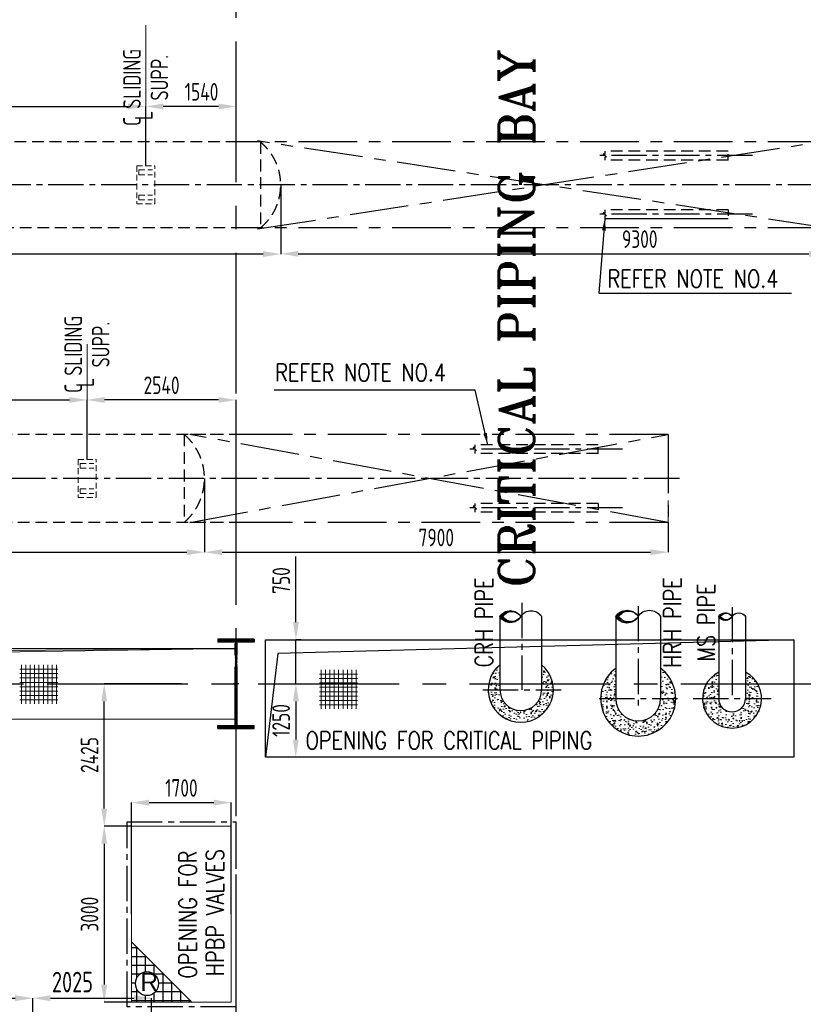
# Model space of a CAD drawing. Extents: x -287416 to 4934791, y -504132 to 1826789.
# Tile 18 of 256: x 38376 to 51727, y -249095 to -232319. Entities that reach past the tile are written whole.
import ezdxf

# ---------------------------------------------------------------- set-up
doc = ezdxf.new("R2010")
doc.units = 0
doc.header["$LTSCALE"] = 800
doc.header["$MEASUREMENT"] = 0
for name, pattern in [('CENTER', [2, 1.25, -0.25, 0.25, -0.25]), ('CENTER2', [1.125, 0.75, -0.125, 0.125, -0.125]), ('HIDDEN', [0.375, 0.25, -0.125]), ('HIDDENS', [0.25, 0.125, -0.125])]:
    doc.linetypes.add(name, pattern=pattern)
doc.layers.get('0').update_dxf_attribs({"linetype": 'CONTINUOUS'})
doc.layers.get('DEFPOINTS').update_dxf_attribs({"linetype": 'CONTINUOUS'})
for name, color, linetype in [('CL', 2, 'CENTER2'), ('COL', 1, 'CENTER'), ('CRIRICAL', 40, 'CONTINUOUS'), ('GRID', 8, 'CENTER'), ('GT_1', 7, 'CONTINUOUS'), ('HATCH', 9, 'CONTINUOUS'), ('MECH_EQ', 251, 'HIDDEN'), ('OBN', 1, 'CONTINUOUS'), ('P', 7, 'CONTINUOUS'), ('PIPE', 1, 'CONTINUOUS'), ('STR', 2, 'CONTINUOUS')]:
    doc.layers.add(name, color=color, linetype=linetype)
for name, color, linetype, lineweight in [('DIM', 4, 'CONTINUOUS', 15), ('PIPE OPENING HATCH', 7, 'CONTINUOUS', 13), ('T', 3, 'CONTINUOUS', 15), ('TEXT', 3, 'CONTINUOUS', 15)]:
    doc.layers.add(name, color=color, linetype=linetype, lineweight=lineweight)
doc.styles.add('HTX11', font='O8111901')
doc.styles.add('ROMANS', font='ISO9.shx', dxfattribs={"width": 0.8})
doc.styles.add('ROMANT', font='romant')
doc.styles.add('S1', font='SIMPLEX.SHX', dxfattribs={"height": 200})
doc.styles.add('S3', font='ROMANS1.SHX', dxfattribs={"width": 0.8})
doc.styles.get("Standard").update_dxf_attribs({"font": 'ISO9'})
doc.dimstyles.get("Standard").update_dxf_attribs({"dimtxt": 0.18, "dimasz": 0.18, "dimexe": 0.18, "dimexo": 0.0625, "dimgap": 0.09, "dimtad": 0, "dimtih": 1, "dimtoh": 1, "dimdec": 4, "dimzin": 0, "dimdsep": 46, "dimtxsty": 'Standard', "dimcen": 0.09, "dimadec": 0, "dimazin": 0, "dimtfac": 1, "dimtdec": 4, "dimtofl": 0, "dimtmove": 0, "dimatfit": 3, "dimfxl": 1, "dimtolj": 1, "dimtzin": 0, "dimarcsym": 0})
doc.dimstyles.new('STANDARD$0', dxfattribs={"dimtxt": 250, "dimasz": 200, "dimexe": 0, "dimexo": 0, "dimgap": 100, "dimtad": 1, "dimdec": 0, "dimzin": 0, "dimdsep": 46, "dimtxsty": 'S1', "dimcen": 0, "dimadec": 0, "dimazin": 0, "dimtfac": 1, "dimtdec": 0, "dimtmove": 2, "dimatfit": 3, "dimfxl": 1, "dimtolj": 1, "dimtzin": 0, "dimarcsym": 0})
pattern_1 = [(50, (-25068.97, -310171.38), (179.31505, -15.68803), [18.75, -206.25]), (355, (-25068.97, -310171.38), (-34.68783, 188.04803), [15, -165]), (100.4514, (-25054.03, -310172.68), (144.62735, 172.3599), [15.93505, -175.28553]), (46.1842, (-25068.97, -310121.38), (266.81026, -41.37975), [28.125, -309.375]), (96.6356, (-25046.74, -310124.82), (233.6657, 243.5295), [23.9026, -262.92825]), (351.1842, (-25068.97, -310121.38), (233.6655, 243.52965), [22.5, -247.5]), (21, (-25043.97, -310133.88), (149.22676, -100.65472), [18.75, -206.25]), (326, (-25043.97, -310133.88), (60.82883, 181.2875), [15, -165]), (71.4514, (-25031.54, -310142.26), (210.05566, 80.63262), [15.93505, -175.28553]), (37.5, (-25068.974, -310171.376), (3.039964, 83.223463), [0, -163, 0, -167.5, 0, -165.625]), (7.5, (-25068.97, -310171.38), (65.767384, 98.60293), [0, -95.5, 0, -159.25, 0, -63.125]), (327.5, (-25124.724, -310171.376), (133.45561, -5.63872), [0, -62.5, 0, -195, 0, -258.75]), (317.5, (-25149.72, -310171.38), (145.79654, 25.02625), [0, -81.25, 0, -129.5, 0, -183.75])]

# ---------------------------------------------------------------- blocks, each defined once
blk = doc.blocks.new('A$C1C927E47')
at = {"layer": 'COL'}
h = blk.add_hatch(dxfattribs=at)
h.set_pattern_fill('ANSI31', color=256, scale=100, style=0)
h.paths.add_polyline_path([(16, 0), (0, 0), (0, -710), (16, -710)])
h.paths.add_polyline_path([(16, 710), (0, 710), (0, 0), (16, 0)])
h.paths.add_polyline_path([(0, 710), (-16, 710), (-16, 0), (0, 0)])
h.paths.add_polyline_path([(0, 0), (-16, 0), (-16, -710), (0, -710)])
h.paths.add_polyline_path([(-310, -710), (-310, -760), (0, -760), (0, -710)])
h.paths.add_polyline_path([(310, -760), (310, -710), (0, -710), (0, -760)])
h.paths.add_polyline_path([(310, 710), (310, 760), (0, 760), (0, 710)])
h.paths.add_polyline_path([(-310, 760), (-310, 710), (0, 710), (0, 760)])
for p, q in [((310, 760), (-310, 760)), ((-310, 760), (-310, 710)), ((310, 710), (-310, 710)), ((-16, -710), (-16, 710)), ((16, -710), (16, 710)), ((310, 760), (310, 710)), ((-310, -710), (310, -710)), ((-310, -760), (-310, -710)), ((-310, -760), (310, -760)), ((310, -760), (310, -710))]:
    blk.add_line(p, q, dxfattribs=at)
at = {"layer": 'COL', "color": 2}
for p, q in [((0, -792), (0, 792)), ((44, 0), (-44, 0)), ((44, 0), (-44, 0))]:
    blk.add_line(p, q, dxfattribs=at)
blk = doc.blocks.new('*D164')
at = {"layer": 'DEFPOINTS', "color": 0, "transparency": 16777216}
for p in [(38598, -248991), (26313, -249635), (38598, -249635)]:
    blk.add_point(p, dxfattribs=at)
at = {"layer": 'DIM', "color": 9, "lineweight": -2, "transparency": 16777216}
for p, q in [((26313, -249635), (26313, -248991)), ((26613, -248991), (38298, -248991)), ((38598, -249635), (38598, -248991))]:
    blk.add_line(p, q, dxfattribs=at)
at = {"layer": 'DIM', "color": 9, "transparency": 16777216}
for points in [[(26613, -248941), (26613, -249041), (26313, -248991)], [(38298, -248941), (38298, -249041), (38598, -248991)]]:
    blk.add_solid(points, dxfattribs=at)
at = {"layer": 'DIM', "transparency": 16777216, "insert": (32843, -248716), "char_height": 350, "attachment_point": 5, "style": 'ROMANS'}
blk.add_mtext('\\A1;12285', dxfattribs=at)
blk = doc.blocks.new('*D166')
at = {"layer": 'DEFPOINTS', "color": 0, "transparency": 16777216}
for p in [(40623, -248991), (38598, -249635), (40623, -250635)]:
    blk.add_point(p, dxfattribs=at)
at = {"layer": 'DIM', "color": 9, "lineweight": -2, "transparency": 16777216}
for p, q in [((38598, -249635), (38598, -248991)), ((38898, -248991), (40323, -248991)), ((40623, -250635), (40623, -248991))]:
    blk.add_line(p, q, dxfattribs=at)
at = {"layer": 'DIM', "color": 9, "transparency": 16777216}
for points in [[(38898, -248941), (38898, -249041), (38598, -248991)], [(40323, -248941), (40323, -249041), (40623, -248991)]]:
    blk.add_solid(points, dxfattribs=at)
at = {"layer": 'DIM', "transparency": 16777216, "insert": (39275, -248716), "char_height": 350, "attachment_point": 5, "style": 'ROMANS'}
blk.add_mtext('\\A1;2025', dxfattribs=at)
blk = doc.blocks.new('*D199')
at = {"layer": 'DEFPOINTS', "color": 0, "transparency": 16777216}
for p in [(43082, -242883), (43165, -242883), (43079, -243634)]:
    blk.add_point(p, dxfattribs=at)
at = {"layer": 'DIM', "color": 9, "lineweight": -2, "transparency": 16777216}
for p, q in [((43082, -242583), (43082, -241466)), ((43165, -242883), (43082, -242883)), ((43082, -243634), (43082, -242883)), ((43079, -243634), (43082, -243634)), ((43082, -243934), (43082, -244234))]:
    blk.add_line(p, q, dxfattribs=at)
at = {"layer": 'DIM', "color": 9, "transparency": 16777216}
for points in [[(43032, -242583), (43132, -242583), (43082, -242883)], [(43032, -243934), (43132, -243934), (43082, -243634)]]:
    blk.add_solid(points, dxfattribs=at)
at = {"layer": 'DIM', "transparency": 16777216, "insert": (42832, -241875), "char_height": 300, "attachment_point": 5, "rotation": 90, "style": 'ROMANS'}
blk.add_mtext('\\A1;750', dxfattribs=at)
blk = doc.blocks.new('*D200')
at = {"layer": 'DEFPOINTS', "color": 0, "transparency": 16777216}
for p in [(43079, -243634), (43079, -244884), (43108, -244884)]:
    blk.add_point(p, dxfattribs=at)
at = {"layer": 'DIM', "color": 9, "lineweight": -2, "transparency": 16777216}
for p, q in [((43079, -243934), (43079, -244584)), ((43108, -244884), (43079, -244884))]:
    blk.add_line(p, q, dxfattribs=at)
at = {"layer": 'DIM', "color": 9, "transparency": 16777216}
for points in [[(43029, -243934), (43129, -243934), (43079, -243634)], [(43029, -244584), (43129, -244584), (43079, -244884)]]:
    blk.add_solid(points, dxfattribs=at)
at = {"layer": 'DIM', "transparency": 16777216, "insert": (42829, -244259), "char_height": 300, "attachment_point": 5, "rotation": 90, "style": 'ROMANS'}
blk.add_mtext('\\A1;1250', dxfattribs=at)
blk = doc.blocks.new('*D201')
at = {"layer": 'DEFPOINTS', "color": 0, "transparency": 16777216}
for p in [(41523, -240135), (49423, -240885), (49423, -241392)]:
    blk.add_point(p, dxfattribs=at)
at = {"layer": 'DIM', "color": 9, "lineweight": -2, "transparency": 16777216}
for p, q in [((41523, -240135), (41523, -241392)), ((49423, -240885), (49423, -241392)), ((41823, -241392), (49123, -241392))]:
    blk.add_line(p, q, dxfattribs=at)
at = {"layer": 'DIM', "color": 9, "transparency": 16777216}
for points in [[(41823, -241342), (41823, -241442), (41523, -241392)], [(49123, -241342), (49123, -241442), (49423, -241392)]]:
    blk.add_solid(points, dxfattribs=at)
at = {"layer": 'DIM', "transparency": 16777216, "insert": (45473, -241142), "char_height": 300, "attachment_point": 5, "style": 'ROMANS'}
blk.add_mtext('\\A1;7900', dxfattribs=at)
blk = doc.blocks.new('*D202')
at = {"layer": 'DEFPOINTS', "color": 0, "transparency": 16777216}
for p in [(41523, -240135), (32223, -240885), (41523, -241392)]:
    blk.add_point(p, dxfattribs=at)
at = {"layer": 'DIM', "color": 9, "lineweight": -2, "transparency": 16777216}
for p, q in [((41523, -240135), (41523, -241392)), ((32223, -240885), (32223, -241392)), ((32523, -241392), (41223, -241392))]:
    blk.add_line(p, q, dxfattribs=at)
at = {"layer": 'DIM', "color": 9, "transparency": 16777216}
for points in [[(32523, -241342), (32523, -241442), (32223, -241392)], [(41223, -241342), (41223, -241442), (41523, -241392)]]:
    blk.add_solid(points, dxfattribs=at)
at = {"layer": 'DIM', "transparency": 16777216, "insert": (36873, -241142), "char_height": 300, "attachment_point": 5, "style": 'ROMANS'}
blk.add_mtext('\\A1;9300', dxfattribs=at)
blk = doc.blocks.new('*D204')
at = {"layer": 'DEFPOINTS', "color": 0, "transparency": 16777216}
for p in [(42823, -235135), (52123, -235135), (52123, -236308)]:
    blk.add_point(p, dxfattribs=at)
at = {"layer": 'DIM', "color": 9, "lineweight": -2, "transparency": 16777216}
for p, q in [((42823, -235135), (42823, -236308)), ((52123, -235135), (52123, -236308)), ((43123, -236308), (51823, -236308))]:
    blk.add_line(p, q, dxfattribs=at)
at = {"layer": 'DIM', "color": 9, "transparency": 16777216}
for points in [[(43123, -236258), (43123, -236358), (42823, -236308)], [(51823, -236258), (51823, -236358), (52123, -236308)]]:
    blk.add_solid(points, dxfattribs=at)
at = {"layer": 'DIM', "transparency": 16777216, "insert": (48940, -236058), "char_height": 300, "attachment_point": 5, "style": 'ROMANS'}
blk.add_mtext('\\A1;9300', dxfattribs=at)
blk = doc.blocks.new('*D225')
at = {"layer": 'DEFPOINTS', "color": 0, "transparency": 16777216}
for p in [(39816, -243635), (41131, -243635), (40281, -246060)]:
    blk.add_point(p, dxfattribs=at)
at = {"layer": 'DIM', "color": 9, "lineweight": -2, "transparency": 16777216}
for p, q in [((41131, -243635), (39816, -243635)), ((39816, -245760), (39816, -243935)), ((40281, -246060), (39816, -246060))]:
    blk.add_line(p, q, dxfattribs=at)
at = {"layer": 'DIM', "color": 9, "transparency": 16777216}
for points in [[(39766, -243935), (39866, -243935), (39816, -243635)], [(39766, -245760), (39866, -245760), (39816, -246060)]]:
    blk.add_solid(points, dxfattribs=at)
at = {"layer": 'DIM', "transparency": 16777216, "insert": (39566, -244848), "char_height": 300, "attachment_point": 5, "rotation": 90, "style": 'ROMANS'}
blk.add_mtext('\\A1;2425', dxfattribs=at)
blk = doc.blocks.new('*D226')
at = {"layer": 'DEFPOINTS', "color": 0, "transparency": 16777216}
for p in [(41981, -245659), (40281, -247560), (41981, -247560)]:
    blk.add_point(p, dxfattribs=at)
at = {"layer": 'DIM', "color": 9, "lineweight": -2, "transparency": 16777216}
for p, q in [((40281, -247560), (40281, -245659)), ((40581, -245659), (41681, -245659)), ((41981, -247560), (41981, -245659))]:
    blk.add_line(p, q, dxfattribs=at)
at = {"layer": 'DIM', "color": 9, "transparency": 16777216}
for points in [[(40581, -245609), (40581, -245709), (40281, -245659)], [(41681, -245609), (41681, -245709), (41981, -245659)]]:
    blk.add_solid(points, dxfattribs=at)
at = {"layer": 'DIM', "transparency": 16777216, "insert": (41131, -245409), "char_height": 300, "attachment_point": 5, "style": 'ROMANS'}
blk.add_mtext('\\A1;1700', dxfattribs=at)
blk = doc.blocks.new('PIPECUT')
h = blk.add_hatch()
h.set_pattern_fill('ANSI31', color=9, scale=0.2, angle=180, style=0)
h.set_pattern_definition([(225, (-34534.742475, -48482.33709), (0.01767766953, -0.01767766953), [])])
h.paths.add_polyline_path([(0, 0, -0.552818), (0.432, 0, -0.552129), (0, 0, 0.585634), (0.5, 0, 0.553556)])
for centre, radius, start, end in [((-0.25, -0.157), 0.295, 32.0662, 147.9338), ((0.25, -0.157), 0.295, 32.0661, 147.9339), ((0.216, -0.136), 0.255, 32.1308, 147.8692), ((0.216, 0.136), 0.255, 212.1912, 327.8088), ((0.25, 0.14), 0.287, 209.2906, 330.7094)]:
    blk.add_arc(centre, radius, start, end)
blk = doc.blocks.new('*D234')
at = {"layer": 'DEFPOINTS', "color": 0, "transparency": 16777216}
for p in [(39523, -238798), (39523, -239811), (42063, -240133)]:
    blk.add_point(p, dxfattribs=at)
at = {"layer": 'DIM', "color": 9, "lineweight": -2, "transparency": 16777216}
for p, q in [((39523, -239811), (39523, -238798)), ((41763, -238798), (39823, -238798)), ((42063, -240133), (42063, -238798))]:
    blk.add_line(p, q, dxfattribs=at)
at = {"layer": 'DIM', "color": 9, "transparency": 16777216}
for points in [[(39823, -238748), (39823, -238848), (39523, -238798)], [(41763, -238748), (41763, -238848), (42063, -238798)]]:
    blk.add_solid(points, dxfattribs=at)
at = {"layer": 'DIM', "transparency": 16777216, "insert": (40793, -238548), "char_height": 300, "attachment_point": 5, "style": 'ROMANS'}
blk.add_mtext('\\A1;2540', dxfattribs=at)
blk = doc.blocks.new('*D236')
at = {"layer": 'DEFPOINTS', "color": 0, "transparency": 16777216}
for p in [(39523, -238798), (34723, -239811), (39523, -239811)]:
    blk.add_point(p, dxfattribs=at)
at = {"layer": 'DIM', "color": 9, "lineweight": -2, "transparency": 16777216}
for p, q in [((34723, -239811), (34723, -238798)), ((35023, -238798), (39223, -238798)), ((39523, -239811), (39523, -238798))]:
    blk.add_line(p, q, dxfattribs=at)
at = {"layer": 'DIM', "color": 9, "transparency": 16777216}
for points in [[(35023, -238748), (35023, -238848), (34723, -238798)], [(39223, -238748), (39223, -238848), (39523, -238798)]]:
    blk.add_solid(points, dxfattribs=at)
at = {"layer": 'DIM', "transparency": 16777216, "insert": (37123, -238548), "char_height": 300, "attachment_point": 5, "style": 'ROMANS'}
blk.add_mtext('\\A1;4800', dxfattribs=at)
blk = doc.blocks.new('*D237')
at = {"layer": 'DEFPOINTS', "color": 0, "transparency": 16777216}
for p in [(40523, -233798), (42063, -233921), (40523, -234811)]:
    blk.add_point(p, dxfattribs=at)
at = {"layer": 'DIM', "color": 9, "lineweight": -2, "transparency": 16777216}
for p, q in [((40523, -234811), (40523, -233798)), ((41763, -233798), (40823, -233798)), ((42063, -233921), (42063, -233798))]:
    blk.add_line(p, q, dxfattribs=at)
at = {"layer": 'DIM', "color": 9, "transparency": 16777216}
for points in [[(40823, -233748), (40823, -233848), (40523, -233798)], [(41763, -233748), (41763, -233848), (42063, -233798)]]:
    blk.add_solid(points, dxfattribs=at)
at = {"layer": 'DIM', "transparency": 16777216, "insert": (41474, -233548), "char_height": 300, "attachment_point": 5, "style": 'ROMANS'}
blk.add_mtext('\\A1;1540', dxfattribs=at)
blk = doc.blocks.new('*D239')
at = {"layer": 'DEFPOINTS', "color": 0, "transparency": 16777216}
for p in [(40523, -233798), (34723, -234811), (40523, -234811)]:
    blk.add_point(p, dxfattribs=at)
at = {"layer": 'DIM', "color": 9, "lineweight": -2, "transparency": 16777216}
for p, q in [((34723, -234811), (34723, -233798)), ((35023, -233798), (40223, -233798)), ((40523, -234811), (40523, -233798))]:
    blk.add_line(p, q, dxfattribs=at)
at = {"layer": 'DIM', "color": 9, "transparency": 16777216}
for points in [[(35023, -233748), (35023, -233848), (34723, -233798)], [(40223, -233748), (40223, -233848), (40523, -233798)]]:
    blk.add_solid(points, dxfattribs=at)
at = {"layer": 'DIM', "transparency": 16777216, "insert": (37623, -233548), "char_height": 300, "attachment_point": 5, "style": 'ROMANS'}
blk.add_mtext('\\A1;5800', dxfattribs=at)
blk = doc.blocks.new('*D240')
at = {"layer": 'DEFPOINTS', "color": 0, "transparency": 16777216}
for p in [(40281, -246060), (39816, -249060), (40281, -249060)]:
    blk.add_point(p, dxfattribs=at)
at = {"layer": 'DIM', "color": 9, "lineweight": -2, "transparency": 16777216}
for p, q in [((40281, -246060), (39816, -246060)), ((39816, -246360), (39816, -248760)), ((40281, -249060), (39816, -249060))]:
    blk.add_line(p, q, dxfattribs=at)
at = {"layer": 'DIM', "color": 9, "transparency": 16777216}
for points in [[(39766, -246360), (39866, -246360), (39816, -246060)], [(39766, -248760), (39866, -248760), (39816, -249060)]]:
    blk.add_solid(points, dxfattribs=at)
at = {"layer": 'DIM', "transparency": 16777216, "insert": (39566, -247560), "char_height": 300, "attachment_point": 5, "rotation": 90, "style": 'ROMANS'}
blk.add_mtext('\\A1;3000', dxfattribs=at)
blk = doc.blocks.new('*D244')
at = {"layer": 'DEFPOINTS', "color": 0, "transparency": 16777216}
for p in [(42823, -235148), (32223, -235867), (32223, -236313)]:
    blk.add_point(p, dxfattribs=at)
at = {"layer": 'DIM', "color": 9, "lineweight": -2, "transparency": 16777216}
for p, q in [((42823, -235148), (42823, -236313)), ((32223, -235867), (32223, -236313)), ((42523, -236313), (32523, -236313))]:
    blk.add_line(p, q, dxfattribs=at)
at = {"layer": 'DIM', "color": 9, "transparency": 16777216}
for points in [[(32523, -236263), (32523, -236363), (32223, -236313)], [(42523, -236263), (42523, -236363), (42823, -236313)]]:
    blk.add_solid(points, dxfattribs=at)
at = {"layer": 'DIM', "transparency": 16777216, "insert": (37523, -236063), "char_height": 300, "attachment_point": 5, "style": 'ROMANS'}
blk.add_mtext('\\A1;10600', dxfattribs=at)
blk = doc.blocks.new('A$C0AF45617')
at = {"layer": 'DIM'}
h = blk.add_hatch(dxfattribs=at)
h.set_pattern_fill('ANSI37', color=256, scale=600, angle=45, style=0)
h.set_pattern_definition([(90, (17779.32, -48234.51), (-75, 1e-14), []), (180, (17779.32, -48234.51), (-1e-14, -75), [])])
h.paths.add_polyline_path([(48962, 325), (48314, 325), (48314, -341), (48962, -341)])
h = blk.add_hatch(dxfattribs=at)
h.set_pattern_fill('ANSI37', color=256, scale=600, angle=45, style=0)
h.set_pattern_definition([(90, (22885.19, -48319.48), (-75, 1e-14), []), (180, (22885.19, -48319.48), (-1e-14, -75), [])])
h.paths.add_polyline_path([(54068, 240), (53420, 240), (53420, -426), (54068, -426)])
at = {"layer": 'PIPE OPENING HATCH', "lineweight": -2}
blk.add_hatch(color=1, dxfattribs=at).paths.add_polyline_path([(42072, 530), (42000, -600), (42000, 598), (52000, 598)])
at = {"layer": 'PIPE OPENING HATCH'}
h = blk.add_hatch(color=1, dxfattribs=at)
h.paths.add_polyline_path([(42084, 0), (42016, 0), (42016, -485)])
h.paths.add_polyline_path([(52000, 600), (42016, 600), (42016, 0), (42044, 0), (42084, 0), (42147, 458)])
at = {"layer": 'OBN'}
for p, q in [((61500, 750), (52708, 516)), ((52708, 516), (52500, -1251))]:
    blk.add_line(p, q, dxfattribs=at)
blk.add_lwpolyline([(52500, 752), (61500, 750), (61500, -1250), (52500, -1250)], close=True, dxfattribs=at)
at = {"layer": 'PIPE OPENING HATCH', "color": 1, "lineweight": -2}
for p, q in [((42000, 600), (52000, 600)), ((52000, 598), (42072, 530))]:
    blk.add_line(p, q, dxfattribs=at)
at = {"layer": 'PIPE OPENING HATCH', "color": 1}
blk.add_line((42147, 458), (52000, 600), dxfattribs=at)
blk.add_lwpolyline([(42000, 600), (52000, 600), (52000, -600), (42000, -600)], close=True, dxfattribs=at)
at = {"layer": 'T', "style": 'S3', "width": 0.8}
blk.add_text('OPENING FOR CRITICAL PIPING', height=300, dxfattribs=at).set_placement((53183, -1114))

msp = doc.modelspace()

# ---------------------------------------------------------------- hatches: boundary and pattern name
at = {"layer": 'DIM'}
h = msp.add_hatch(dxfattribs=at)
h.set_pattern_fill('AR-CONC', color=256, scale=25, style=0)
h.set_pattern_definition(pattern_1)
h.paths.add_polyline_path([(46557.7, -243308.9, 0.1754702), (46367.1, -243635.2), (46557.6, -243635.2)])
h.paths.add_polyline_path([(46557.6, -243635.2), (46367.1, -243635.2, 0.0453279), (46358.1, -243735.2), (46557.6, -243735.2)])
h.paths.add_polyline_path([(46557.6, -243735.2), (46358.1, -243735.2, 1), (47468.1, -243735.2), (47268.6, -243735.2, -1)])
h.paths.add_polyline_path([(47459, -243635.2), (47268.5, -243635.2), (47268.6, -243735.2), (47468.1, -243735.2, 0.045328)])
h.paths.add_polyline_path([(47268.4, -243308.9), (47268.5, -243635.2), (47459, -243635.2, 0.1754702)])
h = msp.add_hatch(dxfattribs=at)
h.set_pattern_fill('AR-CONC', color=256, scale=25, style=0)
h.set_pattern_definition(pattern_1)
h.paths.add_polyline_path([(49294.1, -243370.8), (49294.1, -243635.2), (49502.4, -243635.2, 0.1338337)])
h.paths.add_polyline_path([(49502.4, -243635.2), (49294.1, -243635.2), (49294.1, -243885.2, -1), (48532.1, -243885.2), (48532.1, -243635.2), (48324.1, -243635.2, 1.5106741)])
h.paths.add_polyline_path([(48532.1, -243371.1, 0.1336513), (48324.1, -243635.2), (48532.1, -243635.2)])
h = msp.add_hatch(dxfattribs=at)
h.set_pattern_fill('AR-CONC', color=256, scale=25, style=0)
h.set_pattern_definition(pattern_1)
h.paths.add_polyline_path([(50284.6, -243885.2), (50284.6, -243635.2), (50075.9, -243635.2, 1.7238631), (50950.2, -243635.2), (50741.6, -243635.2), (50741.6, -243885.2, -1)])
h.paths.add_polyline_path([(50741.6, -243436.4), (50741.6, -243635.2), (50950.2, -243635.2, 0.1461157)])
h.paths.add_polyline_path([(50284.6, -243436.4, 0.1461157), (50075.9, -243635.2), (50284.6, -243635.2)])
at = {"layer": 'P'}
h = msp.add_hatch(dxfattribs=at)
h.set_pattern_fill('_U', color=256, scale=150, angle=180, style=0, double=1, pattern_type=0)
h.set_pattern_definition([(1e-14, (-43780.55, -310828.72), (-2e-14, 150), []), (90, (-43780.55, -310828.72), (-150, -9e-15), [])])
edge = h.paths.add_edge_path()
edge.add_arc((40544.7, -248741.5), 200, 0, 360)
h.paths.add_polyline_path([(41311.1, -249060.4), (40280.9, -249060.4), (40280.9, -248030.2)])

# ---------------------------------------------------------------- linework, layer by layer
at = {"layer": 'CL'}
for p, q in [((50859.2, -234635.2), (48198.1, -234635.2)), ((52063.1, -235135.2), (27466.6, -235135.2)), ((50859.2, -235635.2), (48198.1, -235635.2)), ((48644.2, -239635.2), (46035.3, -239635.2)), ((49615.3, -240135.2), (26782.9, -240135.2)), ((48644.2, -240635.2), (46035.3, -240635.2)), ((46932.3, -242254.9), (46932.3, -243735.2)), ((48913.3, -242309), (48913.3, -244006.2)), ((50514.1, -242327.6), (50513.1, -243885.2)), ((46269.3, -243735.2), (47600.1, -243735.2)), ((48250.1, -243885.2), (49580.9, -243885.2)), ((49850.1, -243885.2), (51180.9, -243885.2))]:
    msp.add_line(p, q, dxfattribs=at)
msp.add_lwpolyline([(40205.9, -245985.4), (42055.9, -245985.4), (42055.9, -249135.4), (40205.9, -249135.4)], close=True, dxfattribs=at)
at = {"layer": 'CRIRICAL'}
for p, q in [((46558.1, -242487.6), (46557.6, -243735.2)), ((47268.1, -242487.6), (47268.6, -243735.2)), ((48532.1, -242487.6), (48532.1, -243885.2)), ((49294.1, -242487.6), (49294.1, -243885.2)), ((50284.6, -242487.6), (50284.6, -243885.2)), ((50741.6, -242487.6), (50741.6, -243885.2))]:
    msp.add_line(p, q, dxfattribs=at)
for centre, radius in [((46913.1, -243735.2), 355.5), ((48913.1, -243885.2), 381), ((50513.1, -243885.2), 228.5)]:
    msp.add_arc(centre, radius, 180, 360, dxfattribs=at)
at = {"layer": 'DIM'}
for p, q in [((40523.1, -234598.2), (40523.1, -232414.3)), ((39523.1, -239598.2), (39523.1, -237850.5)), ((49423.1, -240885.2), (49423.1, -240512.2))]:
    msp.add_line(p, q, dxfattribs=at)
at = {"layer": 'DIM', "color": 8, "linetype": 'HIDDEN', "ltscale": 0.5}
for p, q in [((40369.5, -234811.5), (40369.5, -235458.9)), ((40369.5, -234811.5), (40676.6, -234811.5)), ((40676.6, -235458.9), (40676.6, -234811.5)), ((40407.9, -234879.3), (40638.2, -234879.3)), ((40407.9, -234960.1), (40407.9, -234879.3)), ((40407.9, -234960.1), (40638.2, -234960.1)), ((40407.9, -235310.3), (40638.2, -235310.3)), ((40407.9, -235310.3), (40407.9, -235391.1)), ((40369.5, -235458.9), (40676.6, -235458.9)), ((40407.9, -235391.1), (40638.2, -235391.1)), ((39369.5, -239811.5), (39369.5, -240458.9)), ((39369.5, -239811.5), (39676.6, -239811.5)), ((39407.9, -239879.3), (39638.2, -239879.3)), ((39407.9, -239960.1), (39407.9, -239879.3)), ((39676.6, -240458.9), (39676.6, -239811.5)), ((39407.9, -239960.1), (39638.2, -239960.1)), ((39407.9, -240310.3), (39638.2, -240310.3)), ((39407.9, -240310.3), (39407.9, -240391.1)), ((39407.9, -240391.1), (39638.2, -240391.1)), ((39369.5, -240458.9), (39676.6, -240458.9))]:
    msp.add_line(p, q, dxfattribs=at)
at = {"layer": 'DIM'}
msp.add_lwpolyline([(40280.9, -246060.4), (41980.9, -246060.4), (41980.9, -249060.4), (40280.9, -249060.4)], close=True, dxfattribs=at)
msp.add_arc((50513.1, -243635.2), 228.5, 90, 90.00273, dxfattribs=at)
at = {"layer": 'GRID', "linetype": 'CENTER2', "ltscale": 4}
for p, q in [((42063.1, -274689.3), (42063.1, -229550.6)), ((-15158.9, -243635.2), (85506.3, -243635.2))]:
    msp.add_line(p, q, dxfattribs=at)
at = {"layer": 'GRID'}
for p, q in [((52123.1, -234403.2), (42079.4, -234403.2)), ((42426.1, -235885.2), (52123.1, -234385.2)), ((52123.1, -235867.2), (42426.1, -234385.2)), ((52123.1, -235867.2), (42079.4, -235867.2)), ((49423.1, -239385.2), (41273.8, -239385.2)), ((49423.1, -240885.2), (41273.8, -239385.2)), ((41273.8, -240885.2), (49423.1, -239385.2)), ((49423.1, -239385.2), (49423.1, -240885.2)), ((49423.1, -240885.2), (41273.8, -240885.2))]:
    msp.add_line(p, q, dxfattribs=at)
at = {"layer": 'GT_1', "flags": 128}
msp.add_lwpolyline([(40744.7, -248741.5, 1), (40344.7, -248741.5, 1), (40744.7, -248741.5)], format="xyb", dxfattribs=at)
at = {"layer": 'MECH_EQ'}
for p, q in [((42385.8, -234403.2), (31876.4, -234403.2)), ((42476.4, -234403.2), (42476.4, -235867.2)), ((42476.4, -235867.2), (31887.1, -235867.2)), ((42745.4, -239385.2), (31897.1, -239385.2)), ((41177.4, -239385.2), (41177.4, -240885.2)), ((42745.4, -240885.2), (31897.1, -240885.2))]:
    msp.add_line(p, q, dxfattribs=at)
at = {"layer": 'MECH_EQ', "linetype": 'HIDDENS'}
for p, q in [((48347, -234608.9), (48319, -234608.9)), ((48319, -234608.9), (48374.9, -234661.5)), ((48347, -234560.2), (48347, -234608.9)), ((48347, -234661.5), (48347, -234710.2)), ((48374.9, -234661.5), (48347, -234661.5)), ((50447.9, -234710.2), (50447.9, -234560.2)), ((48347, -235608.9), (48319, -235608.9)), ((48319, -235608.9), (48374.9, -235661.5)), ((48347, -235560.2), (48347, -235608.9)), ((48347, -235661.5), (48347, -235710.2)), ((48374.9, -235661.5), (48347, -235661.5)), ((50447.9, -235560.2), (50447.9, -235710.2)), ((46132, -239608.9), (46104, -239608.9)), ((46104, -239608.9), (46159.9, -239661.5)), ((46132, -239560.2), (46132, -239608.9)), ((46132, -239661.5), (46132, -239710.2)), ((46159.9, -239661.5), (46132, -239661.5)), ((48232.9, -239710.2), (48232.9, -239560.2)), ((46132, -240560.2), (46132, -240608.9)), ((48232.9, -240560.2), (48232.9, -240710.2)), ((46132, -240608.9), (46104, -240608.9)), ((46104, -240608.9), (46159.9, -240661.5)), ((46132, -240661.5), (46132, -240710.2)), ((46159.9, -240661.5), (46132, -240661.5))]:
    msp.add_line(p, q, dxfattribs=at)
at = {"layer": 'MECH_EQ', "linetype": 'HIDDEN'}
for p, q in [((50447.9, -234560.2), (48347, -234560.2)), ((50447.9, -234710.2), (48347, -234710.2)), ((50447.9, -235560.2), (48347, -235560.2)), ((50447.9, -235710.2), (48347, -235710.2)), ((50248.1, -235710.2), (48347, -235710.2)), ((48232.9, -239560.2), (46132, -239560.2)), ((48232.9, -239710.2), (46132, -239710.2)), ((48232.9, -240560.2), (46132, -240560.2)), ((48232.9, -240710.2), (46132, -240710.2))]:
    msp.add_line(p, q, dxfattribs=at)
at = {"layer": 'MECH_EQ'}
for centre, radius, start, end in [((41877.1, -235135.2), 946.1, 309.31202, 50.68798), ((40539.3, -240135.2), 984.7, 310.39129, 49.60871)]:
    msp.add_arc(centre, radius, start, end, dxfattribs=at)
at = {"layer": 'P'}
msp.add_line((40280.9, -248030.2), (41311.1, -249060.4), dxfattribs=at)
at = {"layer": 'PIPE', "linetype": 'Continuous'}
for centre, radius, start, end in [((46913.1, -243735.2), 555, 129.76495, 50.23505), ((48913.2, -243885.2), 640, 126.55545, 53.48562), ((50513.1, -243885.2), 503.6, 116.98345, 63.01655)]:
    msp.add_arc(centre, radius, start, end, dxfattribs=at)

# ---------------------------------------------------------------- block references
at = {"layer": 'CRIRICAL'}
for p, xscale, yscale, zscale in [((46913.1, -242487.6), -710, 710, 710), ((48913.1, -242487.6), -762, 762, 762), ((50513.1, -242487.6), -457, 457, 457)]:
    msp.add_blockref('PIPECUT', p, dxfattribs=dict(at, xscale=xscale, yscale=yscale, zscale=zscale))
at = {"layer": 'DIM'}
msp.add_blockref('A$C0AF45617', (-9936.9, -243635.2), dxfattribs=at)
at = {"layer": 'HATCH'}
msp.add_blockref('A$C1C927E47', (42063.1, -243635.2), dxfattribs=at)

# ---------------------------------------------------------------- texts
at = {"layer": 'GT_1', "style": 'HTX11'}
msp.add_text('R', height=312.5, dxfattribs=at).set_placement((40432.2, -248870.3))
at = {"layer": 'STR', "color": 4, "style": 'ROMANT'}
msp.add_text('CRITICAL PIPING BAY', height=600, rotation=90, dxfattribs=at).set_placement((47139.2, -241999.7))
at = {"layer": 'T', "style": 'S3', "width": 0.8}
for p in [(48391.1, -236883), (42729.1, -238480.6)]:
    msp.add_text('REFER NOTE NO.4', height=300, dxfattribs=at).set_placement(p)
for s, p in [('CRH PIPE', (46434.1, -243355.4)), ('HRH PIPE', (49645.2, -243363.8)), ('MS PIPE', (50221.3, -243253.8)), ('OPENING FOR', (41389.9, -248657.3)), ('HPBP VALVES', (41853.1, -248618.7))]:
    msp.add_text(s, height=300, rotation=90, dxfattribs=at).set_placement(p)
at = {"layer": 'T', "insert": (41638.8, -307460.5), "char_height": 300, "width": 2855.548, "attachment_point": 1, "rotation": 90, "style": 'S3'}
msp.add_mtext('\\pi410.63;DEAERATOR \\P\\pi22.06;FIXED SUPPORT', dxfattribs=at)
at = {"layer": 'TEXT', "style": 'ROMANS', "width": 0.8}
for s, p in [('C SLIDING', (40438.8, -234129.6)), ('SUPP.', (40906.5, -233695.9)), ('L', (40639.5, -234028.4)), ('C SLIDING', (39438.8, -238677.7)), ('SUPP.', (39906.5, -238244)), ('L', (39639.5, -238576.5))]:
    msp.add_text(s, height=300, rotation=90, dxfattribs=at).set_placement(p)

# ---------------------------------------------------------------- dimensions: what is measured, and where the dimension line sits
at = {"layer": 'DIM'}
for base, p1, p2, angle, picture, middle in [((40523.1, -233797.9), (34723.1, -234811.5), (40523.1, -234811.5), 180, '*D239', (37623.1, -233547.9)), ((39523.1, -238797.9), (34723.1, -239811.5), (39523.1, -239811.5), 180, '*D236', (37123.1, -238547.9)), ((39815.6, -243635.2), (40280.9, -246060.4), (41130.9, -243635.2), 90, '*D225', (39565.6, -244847.8)), ((43078.9, -244883.5), (43078.9, -243633.5), (43107.6, -244883.5), 90, '*D200', (42828.9, -244258.5)), ((39815.6, -249060.4), (40280.9, -246060.4), (40280.9, -249060.4), 270, '*D240', (39565.6, -247560.4))]:
    dim = msp.add_linear_dim(base=base, p1=p1, p2=p2, angle=angle, dimstyle='STANDARD$0', override={"dimtxt": 300, "dimasz": 300, "dimtxsty": 'ROMANS', "dimclrd": 9, "dimclre": 9, "dimclrt": 256, "dimtix": 1, "dimtmove": 0}, dxfattribs=at)
    dim.commit()
    dim.dimension.update_dxf_attribs({"geometry": picture, "text_midpoint": middle})
for base, p1, p2, override, picture, middle in [((40523.1, -233797.9), (42063.1, -233920.8), (40523.1, -234811.5), {"dimtxt": 300, "dimasz": 300, "dimtxsty": 'ROMANS', "dimclrd": 9, "dimclre": 9, "dimclrt": 256, "dimtix": 1, "dimtmove": 0}, '*D237', (41474.1, -233797.9)), ((52123.1, -236308.2), (42823.1, -235135.2), (52123.1, -235135.2), {"dimtxt": 300, "dimasz": 300, "dimtxsty": 'ROMANS', "dimclrd": 9, "dimclre": 9, "dimclrt": 256, "dimtix": 1, "dimtmove": 0}, '*D204', (48939.6, -236308.2)), ((38598.1, -248990.9), (26313.1, -249635.2), (38598.1, -249635.2), {"dimtxt": 350, "dimasz": 300, "dimtxsty": 'ROMANS', "dimclrd": 9, "dimclre": 9, "dimclrt": 256, "dimtix": 1}, '*D164', (32842.6, -248715.9)), ((40623.1, -248990.9), (38598.1, -249635.2), (40623.1, -250635.2), {"dimtxt": 350, "dimasz": 300, "dimtxsty": 'ROMANS', "dimclrd": 9, "dimclre": 9, "dimclrt": 256, "dimtix": 1}, '*D166', (39275, -248715.9))]:
    dim = msp.add_linear_dim(base=base, p1=p1, p2=p2, dimstyle='STANDARD$0', override=override, dxfattribs=at)
    dim.commit()
    dim.dimension.update_dxf_attribs({"geometry": picture, "text_midpoint": middle, "dimtype": 160})
for base, p1, p2, picture, middle in [((32223.1, -236312.7), (42823.1, -235147.9), (32223.1, -235867.2), '*D244', (37523.1, -236062.7)), ((39523.1, -238797.9), (42063.1, -240132.9), (39523.1, -239811.5), '*D234', (40793.1, -238547.9)), ((41523.1, -241392.2), (32223.1, -240885.2), (41523.1, -240135.2), '*D202', (36873.1, -241142.2)), ((49423.1, -241392.2), (41523.1, -240135.2), (49423.1, -240885.2), '*D201', (45473.1, -241142.2)), ((41980.9, -245659.4), (40280.9, -247560.4), (41980.9, -247560.4), '*D226', (41130.9, -245409.4))]:
    dim = msp.add_linear_dim(base=base, p1=p1, p2=p2, dimstyle='STANDARD$0', override={"dimtxt": 300, "dimasz": 300, "dimtxsty": 'ROMANS', "dimclrd": 9, "dimclre": 9, "dimclrt": 256, "dimtix": 1, "dimtmove": 0}, dxfattribs=at)
    dim.commit()
    dim.dimension.update_dxf_attribs({"geometry": picture, "text_midpoint": middle})
dim = msp.add_linear_dim(base=(43082.2, -242883.2), p1=(43078.9, -243633.5), p2=(43165.1, -242883.2), angle=90, dimstyle='STANDARD$0', override={"dimtxt": 300, "dimasz": 300, "dimtxsty": 'ROMANS', "dimclrd": 9, "dimclre": 9, "dimclrt": 256, "dimtix": 1, "dimtmove": 0}, dxfattribs=at)
dim.commit()
dim.dimension.update_dxf_attribs({"geometry": '*D199', "text_midpoint": (43082.2, -241874.6), "dimtype": 160})

# ---------------------------------------------------------------- leaders
at = {"layer": 'OBN'}
for points in [[(48347, -235710.2), (48242.9, -236978.5), (51523.3, -236978.5)], [(46349.5, -239560.2), (46138.2, -238631.1), (42709.7, -238631.1)]]:
    msp.add_leader(points, dimstyle='Standard', override={"dimscale": 100, "dimtxt": 2, "dimasz": 2, "dimexe": 0, "dimexo": 0, "dimgap": 0.6, "dimtad": 0, "dimtih": 0, "dimtoh": 0, "dimdec": 0, "dimtxsty": 'ROMANS', "dimcen": 0, "dimclrd": 2, "dimclre": 2, "dimclrt": 2, "dimtdec": 0, "dimtix": 1, "dimtofl": 1, "dimtmove": 2, "dimfxl": 0.5}, dxfattribs=at)

doc.saveas('drawing.dxf')
